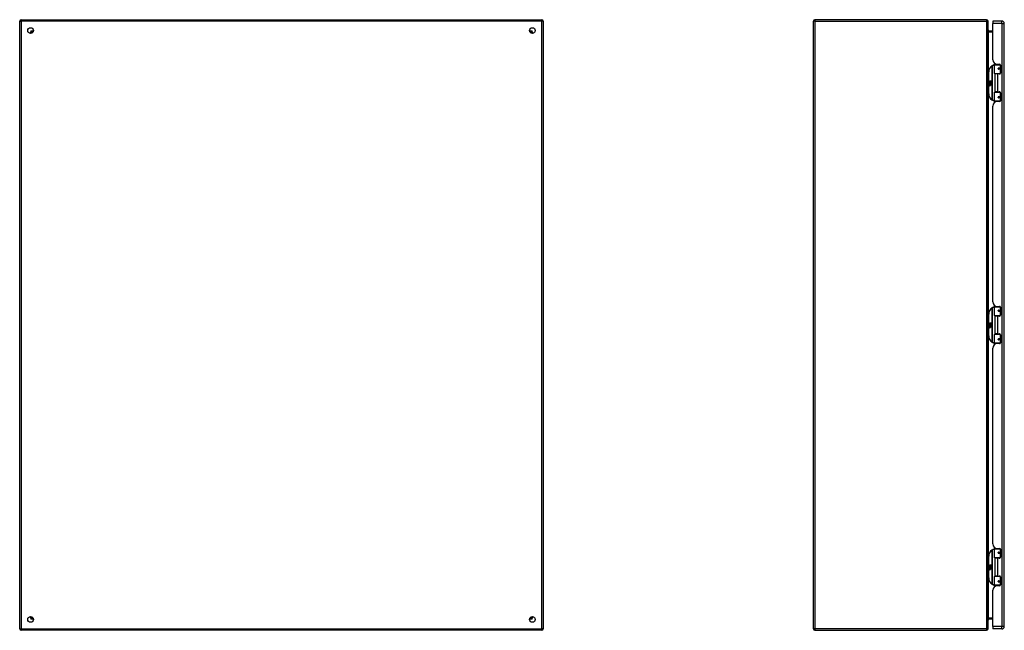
# Model space of a CAD drawing. Header units: inches. Extents: x 17 to 238, y 16 to 150.
# Tile 4 of 13: x 17 to 85, y 63 to 105. Entities that reach past the tile are written whole.
import ezdxf

# ---------------------------------------------------------------- set-up
doc = ezdxf.new("R2010")
doc.units = ezdxf.units.IN
doc.header["$MEASUREMENT"] = 0
doc.layers.add('Visible Edges(ANSI)', color=7, linetype='Continuous', lineweight=25)
doc.layers.add('Visible Tangent Edges(ANSI)', color=7, linetype='Continuous', lineweight=25)

msp = doc.modelspace()

# ---------------------------------------------------------------- linework, layer by layer
at = {"layer": 'Visible Edges(ANSI)'}
for p, q in [((16.961, 63.265), (16.961, 105.067)), ((17.06, 105.166), (52.862, 105.166)), ((52.961, 105.067), (52.961, 63.265)), ((71.542, 63.265), (71.542, 105.067)), ((83.443, 105.166), (71.641, 105.166)), ((83.542, 63.265), (83.542, 105.067)), ((83.862, 105.068), (83.862, 104.907)), ((84.501, 105.068), (83.862, 105.068)), ((17.827, 104.269), (17.827, 104.26)), ((17.867, 104.3), (17.858, 104.3)), ((52.064, 104.3), (52.054, 104.3)), ((52.095, 104.269), (52.095, 104.26)), ((83.862, 104.368), (83.573, 104.368)), ((83.587, 104.368), (83.587, 104.373)), ((83.862, 102.411), (83.862, 104.907)), ((84.662, 63.426), (84.662, 104.907)), ((52.979, 101.463), (52.979, 102.048)), ((83.572, 101.568), (83.572, 100.068)), ((83.997, 101.463), (83.997, 102.048)), ((84.017, 102.068), (84.347, 102.068)), ((84.122, 102.103), (84.122, 102.068)), ((84.174, 102.099), (84.34, 102.099)), ((84.248, 102.099), (84.248, 102.068)), ((84.264, 101.823), (84.265, 101.821)), ((84.269, 101.822), (84.264, 101.822)), ((84.356, 101.824), (84.269, 101.824)), ((84.269, 101.78), (84.356, 101.78)), ((84.272, 101.822), (84.272, 101.823)), ((84.272, 101.783), (84.273, 101.78)), ((84.392, 102.068), (84.347, 102.068)), ((84.356, 101.824), (84.399, 101.824)), ((84.399, 101.78), (84.356, 101.78)), ((84.391, 102.07), (84.391, 102.068)), ((84.399, 102.04), (84.399, 101.492)), ((52.963, 101.448), (52.961, 101.448)), ((83.612, 100.896), (83.66, 100.871)), ((83.659, 100.852), (83.612, 100.896)), ((83.66, 100.968), (83.692, 100.968)), ((83.66, 100.871), (83.66, 100.968)), ((83.692, 100.968), (83.692, 100.869)), ((83.697, 100.968), (83.729, 100.968)), ((83.697, 100.869), (83.697, 100.968)), ((83.729, 100.968), (83.729, 100.869)), ((83.733, 100.869), (83.733, 100.968)), ((83.733, 100.968), (83.765, 100.968)), ((83.765, 100.968), (83.765, 100.834)), ((84.351, 101.448), (84.013, 101.448)), ((84.185, 101.433), (84.017, 101.433)), ((84.017, 101.433), (84.017, 100.202)), ((84.089, 101.448), (84.089, 101.433)), ((84.34, 101.433), (84.185, 101.433)), ((84.28, 101.448), (84.28, 101.433)), ((84.351, 101.448), (84.378, 101.448)), ((83.627, 100.772), (83.655, 100.748)), ((83.627, 100.756), (83.627, 100.772)), ((83.646, 100.743), (83.627, 100.756)), ((83.627, 100.733), (83.646, 100.74)), ((83.627, 100.717), (83.627, 100.733)), ((83.655, 100.73), (83.627, 100.717)), ((83.627, 100.71), (83.681, 100.7)), ((83.627, 100.697), (83.627, 100.71)), ((83.649, 100.693), (83.627, 100.697)), ((83.627, 100.676), (83.661, 100.67)), ((83.627, 100.663), (83.627, 100.676)), ((83.649, 100.659), (83.627, 100.663)), ((83.627, 100.642), (83.661, 100.636)), ((83.627, 100.629), (83.627, 100.642)), ((83.661, 100.622), (83.627, 100.629)), ((83.639, 100.778), (83.63, 100.778)), ((83.644, 100.85), (83.659, 100.852)), ((83.689, 100.818), (83.644, 100.85)), ((83.646, 100.74), (83.646, 100.743)), ((83.651, 100.771), (83.651, 100.808)), ((83.655, 100.748), (83.681, 100.762)), ((83.681, 100.706), (83.655, 100.73)), ((83.66, 100.806), (83.66, 100.782)), ((83.663, 100.869), (83.693, 100.854)), ((83.692, 100.869), (83.663, 100.869)), ((83.681, 100.745), (83.663, 100.738)), ((83.663, 100.738), (83.663, 100.736)), ((83.663, 100.736), (83.681, 100.722)), ((83.667, 100.736), (83.684, 100.743)), ((83.765, 100.736), (83.667, 100.736)), ((83.672, 100.69), (83.672, 100.687)), ((83.681, 100.689), (83.672, 100.69)), ((83.674, 100.731), (83.765, 100.731)), ((83.684, 100.724), (83.674, 100.731)), ((83.677, 100.811), (83.689, 100.818)), ((83.678, 100.686), (83.684, 100.685)), ((83.681, 100.762), (83.681, 100.745)), ((83.681, 100.722), (83.681, 100.706)), ((83.681, 100.7), (83.681, 100.689)), ((83.693, 100.854), (83.683, 100.852)), ((83.683, 100.852), (83.711, 100.832)), ((83.684, 100.766), (83.764, 100.766)), ((83.684, 100.743), (83.684, 100.766)), ((83.684, 100.702), (83.684, 100.724)), ((83.765, 100.702), (83.684, 100.702)), ((83.684, 100.697), (83.765, 100.697)), ((83.684, 100.685), (83.684, 100.697)), ((83.715, 100.802), (83.685, 100.781)), ((83.765, 100.668), (83.686, 100.668)), ((83.729, 100.869), (83.697, 100.869)), ((83.711, 100.832), (83.765, 100.869)), ((83.764, 100.766), (83.715, 100.802)), ((83.765, 100.869), (83.733, 100.869)), ((83.765, 100.834), (83.739, 100.816)), ((83.739, 100.816), (83.765, 100.802)), ((83.765, 100.802), (83.765, 100.736)), ((83.765, 100.731), (83.765, 100.702)), ((83.765, 100.697), (83.765, 100.668)), ((84.185, 100.202), (84.017, 100.202)), ((84.089, 100.188), (84.089, 100.202)), ((84.185, 100.202), (84.34, 100.202)), ((84.28, 100.188), (84.28, 100.202)), ((52.961, 100.188), (52.963, 100.188)), ((52.979, 99.587), (52.979, 100.172)), ((83.997, 99.587), (83.997, 100.172)), ((84.013, 100.188), (84.351, 100.188)), ((84.347, 99.568), (84.017, 99.568)), ((84.122, 99.532), (84.122, 99.568)), ((84.34, 99.537), (84.174, 99.537)), ((84.248, 99.537), (84.248, 99.568)), ((84.264, 99.812), (84.265, 99.814)), ((84.264, 99.814), (84.269, 99.814)), ((84.356, 99.855), (84.269, 99.855)), ((84.269, 99.812), (84.356, 99.812)), ((84.272, 99.853), (84.273, 99.855)), ((84.272, 99.814), (84.272, 99.812)), ((84.347, 99.568), (84.392, 99.568)), ((84.378, 100.188), (84.351, 100.188)), ((84.356, 99.855), (84.399, 99.855)), ((84.399, 99.812), (84.356, 99.812)), ((84.391, 99.568), (84.391, 99.566)), ((84.399, 100.143), (84.399, 99.596)), ((83.862, 85.759), (83.862, 99.225)), ((52.979, 84.812), (52.979, 85.397)), ((83.997, 84.812), (83.997, 85.397)), ((84.017, 85.416), (84.347, 85.416)), ((84.122, 85.452), (84.122, 85.416)), ((84.174, 85.447), (84.34, 85.447)), ((84.248, 85.447), (84.248, 85.416)), ((84.392, 85.416), (84.347, 85.416)), ((84.391, 85.418), (84.391, 85.416)), ((84.399, 85.388), (84.399, 84.841)), ((52.963, 84.796), (52.961, 84.796)), ((83.572, 84.916), (83.572, 83.416)), ((84.351, 84.796), (84.013, 84.796)), ((84.185, 84.782), (84.017, 84.782)), ((84.017, 84.782), (84.017, 83.551)), ((84.089, 84.796), (84.089, 84.782)), ((84.34, 84.782), (84.185, 84.782)), ((84.264, 85.171), (84.265, 85.17)), ((84.269, 85.17), (84.264, 85.17)), ((84.356, 85.172), (84.269, 85.172)), ((84.269, 85.129), (84.356, 85.129)), ((84.272, 85.17), (84.272, 85.172)), ((84.272, 85.131), (84.273, 85.129)), ((84.28, 84.796), (84.28, 84.782)), ((84.351, 84.796), (84.378, 84.796)), ((84.356, 85.172), (84.399, 85.172)), ((84.399, 85.129), (84.356, 85.129)), ((83.612, 84.244), (83.66, 84.219)), ((83.659, 84.2), (83.612, 84.244)), ((83.627, 84.121), (83.655, 84.096)), ((83.627, 84.105), (83.627, 84.121)), ((83.646, 84.091), (83.627, 84.105)), ((83.627, 84.081), (83.646, 84.089)), ((83.627, 84.065), (83.627, 84.081)), ((83.655, 84.079), (83.627, 84.065)), ((83.627, 84.058), (83.681, 84.049)), ((83.627, 84.045), (83.627, 84.058)), ((83.649, 84.041), (83.627, 84.045)), ((83.627, 84.024), (83.661, 84.018)), ((83.627, 84.011), (83.627, 84.024)), ((83.649, 84.007), (83.627, 84.011)), ((83.627, 83.991), (83.661, 83.985)), ((83.627, 83.978), (83.627, 83.991)), ((83.661, 83.971), (83.627, 83.978)), ((83.639, 84.126), (83.63, 84.126)), ((83.644, 84.198), (83.659, 84.2)), ((83.689, 84.167), (83.644, 84.198)), ((83.646, 84.089), (83.646, 84.091)), ((83.651, 84.12), (83.651, 84.156)), ((83.655, 84.096), (83.681, 84.11)), ((83.681, 84.054), (83.655, 84.079)), ((83.66, 84.316), (83.692, 84.316)), ((83.66, 84.219), (83.66, 84.316)), ((83.66, 84.155), (83.66, 84.131)), ((83.663, 84.218), (83.693, 84.202)), ((83.692, 84.218), (83.663, 84.218)), ((83.681, 84.094), (83.663, 84.086)), ((83.663, 84.086), (83.663, 84.084)), ((83.663, 84.084), (83.681, 84.071)), ((83.667, 84.084), (83.684, 84.092)), ((83.765, 84.084), (83.667, 84.084)), ((83.672, 84.038), (83.672, 84.035)), ((83.681, 84.037), (83.672, 84.038)), ((83.674, 84.08), (83.765, 84.08)), ((83.684, 84.072), (83.674, 84.08)), ((83.677, 84.16), (83.689, 84.167)), ((83.678, 84.034), (83.684, 84.034)), ((83.681, 84.11), (83.681, 84.094)), ((83.681, 84.071), (83.681, 84.054)), ((83.681, 84.049), (83.681, 84.037)), ((83.693, 84.202), (83.683, 84.2)), ((83.683, 84.2), (83.711, 84.181)), ((83.684, 84.114), (83.764, 84.114)), ((83.684, 84.092), (83.684, 84.114)), ((83.684, 84.05), (83.684, 84.072)), ((83.765, 84.05), (83.684, 84.05)), ((83.684, 84.046), (83.765, 84.046)), ((83.684, 84.034), (83.684, 84.046)), ((83.715, 84.151), (83.685, 84.13)), ((83.765, 84.016), (83.686, 84.016)), ((83.692, 84.316), (83.692, 84.218)), ((83.697, 84.316), (83.729, 84.316)), ((83.697, 84.218), (83.697, 84.316)), ((83.729, 84.218), (83.697, 84.218)), ((83.711, 84.181), (83.765, 84.218)), ((83.764, 84.114), (83.715, 84.151)), ((83.729, 84.316), (83.729, 84.218)), ((83.733, 84.218), (83.733, 84.316)), ((83.733, 84.316), (83.765, 84.316)), ((83.765, 84.218), (83.733, 84.218)), ((83.765, 84.182), (83.739, 84.165)), ((83.739, 84.165), (83.765, 84.151)), ((83.765, 84.316), (83.765, 84.182)), ((83.765, 84.151), (83.765, 84.084)), ((83.765, 84.08), (83.765, 84.05)), ((83.765, 84.046), (83.765, 84.016)), ((52.961, 83.536), (52.963, 83.536)), ((52.979, 82.936), (52.979, 83.521)), ((83.997, 82.936), (83.997, 83.521)), ((84.013, 83.536), (84.351, 83.536)), ((84.185, 83.551), (84.017, 83.551)), ((84.089, 83.536), (84.089, 83.551)), ((84.185, 83.551), (84.34, 83.551)), ((84.28, 83.536), (84.28, 83.551)), ((84.378, 83.536), (84.351, 83.536)), ((84.399, 83.492), (84.399, 82.944)), ((84.347, 82.916), (84.017, 82.916)), ((84.122, 82.881), (84.122, 82.916)), ((84.34, 82.885), (84.174, 82.885)), ((84.248, 82.885), (84.248, 82.916)), ((84.264, 83.161), (84.265, 83.163)), ((84.264, 83.162), (84.269, 83.162)), ((84.356, 83.204), (84.269, 83.204)), ((84.269, 83.16), (84.356, 83.16)), ((84.272, 83.201), (84.273, 83.204)), ((84.272, 83.162), (84.272, 83.16)), ((84.347, 82.916), (84.392, 82.916)), ((84.356, 83.204), (84.399, 83.204)), ((84.399, 83.16), (84.356, 83.16)), ((84.391, 82.916), (84.391, 82.914)), ((83.862, 69.108), (83.862, 82.573)), ((52.979, 68.16), (52.979, 68.745)), ((83.997, 68.16), (83.997, 68.745)), ((84.017, 68.765), (84.347, 68.765)), ((84.122, 68.8), (84.122, 68.765)), ((84.174, 68.796), (84.34, 68.796)), ((84.248, 68.796), (84.248, 68.765)), ((84.264, 68.52), (84.265, 68.518)), ((84.269, 68.519), (84.264, 68.519)), ((84.356, 68.521), (84.269, 68.521)), ((84.269, 68.477), (84.356, 68.477)), ((84.272, 68.519), (84.272, 68.52)), ((84.272, 68.48), (84.273, 68.477)), ((84.392, 68.765), (84.347, 68.765)), ((84.356, 68.521), (84.399, 68.521)), ((84.399, 68.477), (84.356, 68.477)), ((84.391, 68.767), (84.391, 68.765)), ((84.399, 68.737), (84.399, 68.189)), ((52.963, 68.145), (52.961, 68.145)), ((83.572, 68.265), (83.572, 66.765)), ((84.351, 68.145), (84.013, 68.145)), ((84.185, 68.13), (84.017, 68.13)), ((84.017, 68.13), (84.017, 66.899)), ((84.089, 68.145), (84.089, 68.13)), ((84.34, 68.13), (84.185, 68.13)), ((84.28, 68.145), (84.28, 68.13)), ((84.351, 68.145), (84.378, 68.145)), ((83.612, 67.593), (83.66, 67.568)), ((83.659, 67.549), (83.612, 67.593)), ((83.627, 67.469), (83.655, 67.445)), ((83.627, 67.453), (83.627, 67.469)), ((83.646, 67.44), (83.627, 67.453)), ((83.627, 67.43), (83.646, 67.437)), ((83.627, 67.414), (83.627, 67.43)), ((83.655, 67.427), (83.627, 67.414)), ((83.627, 67.407), (83.681, 67.397)), ((83.627, 67.394), (83.627, 67.407)), ((83.649, 67.39), (83.627, 67.394)), ((83.627, 67.373), (83.661, 67.367)), ((83.627, 67.36), (83.627, 67.373)), ((83.649, 67.356), (83.627, 67.36)), ((83.627, 67.339), (83.661, 67.333)), ((83.627, 67.326), (83.627, 67.339)), ((83.661, 67.319), (83.627, 67.326)), ((83.639, 67.475), (83.63, 67.475)), ((83.644, 67.547), (83.659, 67.549)), ((83.689, 67.515), (83.644, 67.547)), ((83.646, 67.437), (83.646, 67.44)), ((83.651, 67.468), (83.651, 67.505)), ((83.655, 67.445), (83.681, 67.459)), ((83.681, 67.403), (83.655, 67.427)), ((83.66, 67.665), (83.692, 67.665)), ((83.66, 67.568), (83.66, 67.665)), ((83.66, 67.503), (83.66, 67.479)), ((83.663, 67.566), (83.693, 67.551)), ((83.692, 67.566), (83.663, 67.566)), ((83.681, 67.442), (83.663, 67.435)), ((83.663, 67.435), (83.663, 67.433)), ((83.663, 67.433), (83.681, 67.419)), ((83.667, 67.433), (83.684, 67.44)), ((83.765, 67.433), (83.667, 67.433)), ((83.672, 67.387), (83.672, 67.384)), ((83.681, 67.386), (83.672, 67.387)), ((83.674, 67.428), (83.765, 67.428)), ((83.684, 67.421), (83.674, 67.428)), ((83.677, 67.508), (83.689, 67.515)), ((83.678, 67.383), (83.684, 67.382)), ((83.681, 67.459), (83.681, 67.442)), ((83.681, 67.419), (83.681, 67.403)), ((83.681, 67.397), (83.681, 67.386)), ((83.693, 67.551), (83.683, 67.549)), ((83.683, 67.549), (83.711, 67.529)), ((83.684, 67.463), (83.764, 67.463)), ((83.684, 67.44), (83.684, 67.463)), ((83.684, 67.399), (83.684, 67.421)), ((83.765, 67.399), (83.684, 67.399)), ((83.684, 67.394), (83.765, 67.394)), ((83.684, 67.382), (83.684, 67.394)), ((83.715, 67.499), (83.685, 67.478)), ((83.765, 67.365), (83.686, 67.365)), ((83.692, 67.665), (83.692, 67.566)), ((83.697, 67.665), (83.729, 67.665)), ((83.697, 67.566), (83.697, 67.665)), ((83.729, 67.566), (83.697, 67.566)), ((83.711, 67.529), (83.765, 67.566)), ((83.764, 67.463), (83.715, 67.499)), ((83.729, 67.665), (83.729, 67.566)), ((83.733, 67.566), (83.733, 67.665)), ((83.733, 67.665), (83.765, 67.665)), ((83.765, 67.566), (83.733, 67.566)), ((83.765, 67.531), (83.739, 67.513)), ((83.739, 67.513), (83.765, 67.499)), ((83.765, 67.665), (83.765, 67.531)), ((83.765, 67.499), (83.765, 67.433)), ((83.765, 67.428), (83.765, 67.399)), ((83.765, 67.394), (83.765, 67.365)), ((52.961, 66.885), (52.963, 66.885)), ((52.979, 66.284), (52.979, 66.869)), ((83.997, 66.284), (83.997, 66.869)), ((84.013, 66.885), (84.351, 66.885)), ((84.185, 66.899), (84.017, 66.899)), ((84.089, 66.885), (84.089, 66.899)), ((84.185, 66.899), (84.34, 66.899)), ((84.264, 66.509), (84.265, 66.511)), ((84.264, 66.511), (84.269, 66.511)), ((84.356, 66.552), (84.269, 66.552)), ((84.269, 66.509), (84.356, 66.509)), ((84.272, 66.55), (84.273, 66.552)), ((84.272, 66.511), (84.272, 66.509)), ((84.28, 66.885), (84.28, 66.899)), ((84.378, 66.885), (84.351, 66.885)), ((84.356, 66.552), (84.399, 66.552)), ((84.399, 66.509), (84.356, 66.509)), ((84.399, 66.84), (84.399, 66.293)), ((83.862, 63.426), (83.862, 65.922)), ((84.347, 66.265), (84.017, 66.265)), ((84.122, 66.229), (84.122, 66.265)), ((84.34, 66.234), (84.174, 66.234)), ((84.248, 66.234), (84.248, 66.265)), ((84.347, 66.265), (84.392, 66.265)), ((84.391, 66.265), (84.391, 66.263)), ((17.827, 64.073), (17.827, 64.063)), ((17.858, 64.032), (17.867, 64.032)), ((52.054, 64.032), (52.064, 64.032)), ((52.095, 64.073), (52.095, 64.063)), ((83.573, 63.964), (83.862, 63.964)), ((83.587, 63.961), (83.587, 63.964)), ((52.862, 63.166), (17.06, 63.166)), ((71.641, 63.166), (83.443, 63.166)), ((83.862, 63.426), (83.862, 63.265)), ((84.501, 63.265), (83.862, 63.265))]:
    msp.add_line(p, q, dxfattribs=at)
at = {"layer": 'Visible Edges(ANSI)', "flags": 128}
for points in [[(83.573, 104.368), (83.571, 104.368), (83.568, 104.368), (83.566, 104.369), (83.564, 104.37), (83.561, 104.37), (83.559, 104.371), (83.557, 104.372), (83.556, 104.374), (83.554, 104.375), (83.552, 104.376), (83.551, 104.378), (83.55, 104.379), (83.548, 104.381), (83.547, 104.382), (83.546, 104.384), (83.545, 104.385), (83.545, 104.387), (83.544, 104.389), (83.543, 104.39), (83.543, 104.392), (83.543, 104.394), (83.542, 104.396), (83.542, 104.397), (83.542, 104.399)], [(84.004, 102.063), (84.004, 102.063), (84.004, 102.063), (84.003, 102.063), (84.003, 102.063), (84.003, 102.063), (84.003, 102.063), (84.002, 102.063), (84.002, 102.063), (84.002, 102.063), (84.002, 102.063), (84.002, 102.063), (84.001, 102.063), (84.001, 102.063), (84.001, 102.063), (84.001, 102.063), (84, 102.062), (84, 102.062), (84, 102.062), (84, 102.062), (83.999, 102.062), (83.999, 102.062), (83.999, 102.062), (83.999, 102.062), (83.998, 102.062)], [(84.269, 101.78), (84.267, 101.78), (84.264, 101.781), (84.262, 101.782), (84.259, 101.783), (84.257, 101.784), (84.255, 101.786), (84.253, 101.788), (84.251, 101.791), (84.25, 101.793), (84.249, 101.796), (84.248, 101.799), (84.248, 101.802), (84.248, 101.805), (84.249, 101.808), (84.25, 101.811), (84.251, 101.813), (84.253, 101.816), (84.255, 101.818), (84.257, 101.819), (84.259, 101.821), (84.262, 101.822), (84.264, 101.823), (84.267, 101.823), (84.269, 101.824)], [(84.316, 101.433), (84.319, 101.434), (84.321, 101.435), (84.324, 101.436), (84.327, 101.437), (84.329, 101.438), (84.332, 101.439), (84.334, 101.439), (84.337, 101.44), (84.339, 101.441), (84.342, 101.442), (84.344, 101.442), (84.347, 101.443), (84.349, 101.443), (84.352, 101.444), (84.355, 101.444), (84.357, 101.445), (84.36, 101.445), (84.362, 101.446), (84.365, 101.446), (84.368, 101.446), (84.37, 101.447), (84.373, 101.447), (84.375, 101.447), (84.378, 101.447)], [(84.378, 100.188), (84.375, 100.188), (84.373, 100.189), (84.37, 100.189), (84.368, 100.189), (84.365, 100.189), (84.362, 100.19), (84.36, 100.19), (84.357, 100.191), (84.355, 100.191), (84.352, 100.192), (84.349, 100.192), (84.347, 100.193), (84.344, 100.193), (84.342, 100.194), (84.339, 100.195), (84.337, 100.195), (84.334, 100.196), (84.332, 100.197), (84.329, 100.198), (84.327, 100.198), (84.324, 100.199), (84.321, 100.2), (84.319, 100.201), (84.316, 100.202)], [(83.998, 99.573), (83.999, 99.573), (83.999, 99.573), (83.999, 99.573), (83.999, 99.573), (84, 99.573), (84, 99.573), (84, 99.573), (84, 99.573), (84.001, 99.573), (84.001, 99.573), (84.001, 99.573), (84.001, 99.573), (84.002, 99.573), (84.002, 99.573), (84.002, 99.573), (84.002, 99.573), (84.002, 99.573), (84.003, 99.573), (84.003, 99.573), (84.003, 99.572), (84.003, 99.572), (84.004, 99.572), (84.004, 99.572), (84.004, 99.572)], [(84.269, 99.812), (84.267, 99.812), (84.264, 99.812), (84.262, 99.813), (84.259, 99.814), (84.257, 99.816), (84.255, 99.818), (84.253, 99.82), (84.251, 99.822), (84.25, 99.825), (84.249, 99.828), (84.248, 99.831), (84.248, 99.833), (84.248, 99.836), (84.249, 99.839), (84.25, 99.842), (84.251, 99.845), (84.253, 99.847), (84.255, 99.849), (84.257, 99.851), (84.259, 99.852), (84.262, 99.854), (84.264, 99.854), (84.267, 99.855), (84.269, 99.855)], [(84.004, 85.412), (84.004, 85.412), (84.004, 85.411), (84.003, 85.411), (84.003, 85.411), (84.003, 85.411), (84.003, 85.411), (84.002, 85.411), (84.002, 85.411), (84.002, 85.411), (84.002, 85.411), (84.002, 85.411), (84.001, 85.411), (84.001, 85.411), (84.001, 85.411), (84.001, 85.411), (84, 85.411), (84, 85.411), (84, 85.411), (84, 85.411), (83.999, 85.411), (83.999, 85.411), (83.999, 85.411), (83.999, 85.411), (83.998, 85.411)], [(84.269, 85.129), (84.267, 85.129), (84.264, 85.129), (84.262, 85.13), (84.259, 85.131), (84.257, 85.133), (84.255, 85.135), (84.253, 85.137), (84.251, 85.139), (84.25, 85.142), (84.249, 85.145), (84.248, 85.147), (84.248, 85.15), (84.248, 85.153), (84.249, 85.156), (84.25, 85.159), (84.251, 85.162), (84.253, 85.164), (84.255, 85.166), (84.257, 85.168), (84.259, 85.169), (84.262, 85.171), (84.264, 85.171), (84.267, 85.172), (84.269, 85.172)], [(84.316, 84.782), (84.319, 84.783), (84.321, 84.784), (84.324, 84.785), (84.327, 84.785), (84.329, 84.786), (84.332, 84.787), (84.334, 84.788), (84.337, 84.789), (84.339, 84.789), (84.342, 84.79), (84.344, 84.791), (84.347, 84.791), (84.349, 84.792), (84.352, 84.792), (84.355, 84.793), (84.357, 84.793), (84.36, 84.794), (84.362, 84.794), (84.365, 84.794), (84.368, 84.795), (84.37, 84.795), (84.373, 84.795), (84.375, 84.796), (84.378, 84.796)], [(84.378, 83.537), (84.375, 83.537), (84.373, 83.537), (84.37, 83.537), (84.368, 83.538), (84.365, 83.538), (84.362, 83.538), (84.36, 83.539), (84.357, 83.539), (84.355, 83.54), (84.352, 83.54), (84.349, 83.541), (84.347, 83.541), (84.344, 83.542), (84.342, 83.542), (84.339, 83.543), (84.337, 83.544), (84.334, 83.545), (84.332, 83.545), (84.329, 83.546), (84.327, 83.547), (84.324, 83.548), (84.321, 83.549), (84.319, 83.55), (84.316, 83.551)], [(83.998, 82.922), (83.999, 82.922), (83.999, 82.922), (83.999, 82.922), (83.999, 82.922), (84, 82.922), (84, 82.921), (84, 82.921), (84, 82.921), (84.001, 82.921), (84.001, 82.921), (84.001, 82.921), (84.001, 82.921), (84.002, 82.921), (84.002, 82.921), (84.002, 82.921), (84.002, 82.921), (84.002, 82.921), (84.003, 82.921), (84.003, 82.921), (84.003, 82.921), (84.003, 82.921), (84.004, 82.921), (84.004, 82.921), (84.004, 82.921)], [(84.269, 83.16), (84.267, 83.16), (84.264, 83.161), (84.262, 83.162), (84.259, 83.163), (84.257, 83.164), (84.255, 83.166), (84.253, 83.168), (84.251, 83.171), (84.25, 83.173), (84.249, 83.176), (84.248, 83.179), (84.248, 83.182), (84.248, 83.185), (84.249, 83.188), (84.25, 83.191), (84.251, 83.193), (84.253, 83.196), (84.255, 83.198), (84.257, 83.199), (84.259, 83.201), (84.262, 83.202), (84.264, 83.203), (84.267, 83.203), (84.269, 83.204)], [(84.004, 68.76), (84.004, 68.76), (84.004, 68.76), (84.003, 68.76), (84.003, 68.76), (84.003, 68.76), (84.003, 68.76), (84.002, 68.76), (84.002, 68.76), (84.002, 68.76), (84.002, 68.76), (84.002, 68.76), (84.001, 68.76), (84.001, 68.76), (84.001, 68.76), (84.001, 68.76), (84, 68.759), (84, 68.759), (84, 68.759), (84, 68.759), (83.999, 68.759), (83.999, 68.759), (83.999, 68.759), (83.999, 68.759), (83.998, 68.759)], [(84.269, 68.477), (84.267, 68.477), (84.264, 68.478), (84.262, 68.479), (84.259, 68.48), (84.257, 68.481), (84.255, 68.483), (84.253, 68.485), (84.251, 68.488), (84.25, 68.49), (84.249, 68.493), (84.248, 68.496), (84.248, 68.499), (84.248, 68.502), (84.249, 68.505), (84.25, 68.508), (84.251, 68.51), (84.253, 68.513), (84.255, 68.515), (84.257, 68.516), (84.259, 68.518), (84.262, 68.519), (84.264, 68.52), (84.267, 68.52), (84.269, 68.521)], [(84.316, 68.13), (84.319, 68.131), (84.321, 68.132), (84.324, 68.133), (84.327, 68.134), (84.329, 68.135), (84.332, 68.136), (84.334, 68.136), (84.337, 68.137), (84.339, 68.138), (84.342, 68.139), (84.344, 68.139), (84.347, 68.14), (84.349, 68.14), (84.352, 68.141), (84.355, 68.141), (84.357, 68.142), (84.36, 68.142), (84.362, 68.143), (84.365, 68.143), (84.368, 68.143), (84.37, 68.144), (84.373, 68.144), (84.375, 68.144), (84.378, 68.144)], [(84.269, 66.509), (84.267, 66.509), (84.264, 66.509), (84.262, 66.51), (84.259, 66.511), (84.257, 66.513), (84.255, 66.515), (84.253, 66.517), (84.251, 66.519), (84.25, 66.522), (84.249, 66.525), (84.248, 66.528), (84.248, 66.53), (84.248, 66.533), (84.249, 66.536), (84.25, 66.539), (84.251, 66.542), (84.253, 66.544), (84.255, 66.546), (84.257, 66.548), (84.259, 66.549), (84.262, 66.551), (84.264, 66.551), (84.267, 66.552), (84.269, 66.552)], [(84.378, 66.885), (84.375, 66.885), (84.373, 66.886), (84.37, 66.886), (84.368, 66.886), (84.365, 66.886), (84.362, 66.887), (84.36, 66.887), (84.357, 66.888), (84.355, 66.888), (84.352, 66.889), (84.349, 66.889), (84.347, 66.89), (84.344, 66.89), (84.342, 66.891), (84.339, 66.892), (84.337, 66.892), (84.334, 66.893), (84.332, 66.894), (84.329, 66.895), (84.327, 66.895), (84.324, 66.896), (84.321, 66.897), (84.319, 66.898), (84.316, 66.899)], [(83.998, 66.27), (83.999, 66.27), (83.999, 66.27), (83.999, 66.27), (83.999, 66.27), (84, 66.27), (84, 66.27), (84, 66.27), (84, 66.27), (84.001, 66.27), (84.001, 66.27), (84.001, 66.27), (84.001, 66.27), (84.002, 66.27), (84.002, 66.27), (84.002, 66.27), (84.002, 66.27), (84.002, 66.27), (84.003, 66.27), (84.003, 66.27), (84.003, 66.269), (84.003, 66.269), (84.004, 66.269), (84.004, 66.269), (84.004, 66.269)]]:
    msp.add_lwpolyline(points, dxfattribs=at)
at = {"layer": 'Visible Edges(ANSI)'}
for centre, radius in [((17.711, 104.416), 0.195), ((52.211, 104.416), 0.195), ((84.269, 101.802), 0.0197), ((84.269, 99.833), 0.0197), ((84.269, 85.15), 0.0197), ((84.269, 83.182), 0.0197), ((84.269, 68.499), 0.0197), ((84.269, 66.53), 0.0197), ((17.711, 63.916), 0.195), ((52.211, 63.916), 0.195)]:
    msp.add_circle(centre, radius, dxfattribs=at)
for centre, radius, start, end in [((17.06, 105.067), 0.099, 90, 180), ((52.862, 105.067), 0.099, 0, 90), ((71.641, 105.067), 0.099, 90, 180), ((83.443, 105.067), 0.099, 0, 90), ((84.501, 104.907), 0.161, 0, 90), ((17.858, 104.269), 0.031, 90, 180), ((52.064, 104.269), 0.031, 0, 90), ((83.43, 104.373), 0.157, 0, 44.50617), ((84.174, 102.411), 0.312, 180, 270), ((52.959, 102.048), 0.0197, 0, 84.67529), ((84.072, 101.568), 0.5, 122.23771, 180), ((84.072, 101.568), 0.5, 98.5081, 122.23771), ((84.017, 102.048), 0.0197, 90, 180), ((84.269, 101.802), 0.0217, 279.14701, 90), ((84.34, 102.04), 0.0591, 0, 90), ((52.963, 101.463), 0.0157, 270, 0), ((84.013, 101.463), 0.0157, 180, 270), ((84.34, 101.492), 0.0591, 270, 0), ((83.647, 100.802), 0.0197, 86.56465, 171.56052), ((83.688, 100.796), 0.0607, 171.56052, 197.33425), ((83.667, 100.79), 0.0307, 154.67838, 202.56091), ((83.648, 100.799), 0.0096, 73.52609, 154.67838), ((83.646, 100.782), 0.0398, 44.16843, 86.56465), ((83.641, 100.647), 0.0465, 57.59924, 80), ((83.642, 100.613), 0.0465, 58.55841, 80.82565), ((83.662, 100.797), 0.0282, 246.15553, 293.84447), ((83.658, 100.79), 0.0168, 19.37968, 82.99755), ((83.664, 100.791), 0.00955, 241.45471, 321.16516), ((83.664, 100.682), 0.0123, 260, 293.55712), ((83.664, 100.648), 0.0123, 259.9922, 293.54875), ((83.667, 100.651), 0.0288, 259, 288.47479), ((83.659, 100.675), 0.0126, 6.03001, 57.59924), ((83.659, 100.642), 0.0126, 6.10268, 57.60833), ((83.666, 100.676), 0.006, 293.55712, 6.03001), ((83.666, 100.642), 0.006, 293.54875, 6.10268), ((83.667, 100.684), 0.0288, 273.6169, 286.9928), ((83.658, 100.633), 0.0246, 359.6788, 63.95078), ((83.663, 100.792), 0.0109, 321.16516, 19.37968), ((83.659, 100.666), 0.024, 359.47765, 57.41137), ((83.667, 100.785), 0.0152, 293.84447, 355.08017), ((83.653, 100.789), 0.0299, 350.40854, 44.16843), ((83.673, 100.666), 0.0101, 286.9928, 359.47765), ((83.672, 100.633), 0.0105, 288.47479, 359.6788), ((83.653, 100.789), 0.033, 347.07905, 43.17854), ((83.662, 100.668), 0.024, 358.79525, 46.5849), ((84.34, 100.143), 0.0591, 0, 90), ((52.959, 99.587), 0.0197, 275.32471, 0), ((52.963, 100.172), 0.0157, 0, 90), ((84.072, 100.068), 0.5, 180, 237.76229), ((84.072, 100.068), 0.5, 237.76229, 261.4919), ((84.174, 99.225), 0.312, 90, 180), ((84.013, 100.172), 0.0157, 90, 180), ((84.017, 99.587), 0.0197, 180, 270), ((84.269, 99.833), 0.0217, 270, 80.85299), ((84.34, 99.596), 0.0591, 270, 0), ((52.959, 85.397), 0.0197, 0, 84.67529), ((84.072, 84.916), 0.5, 122.23771, 180), ((84.072, 84.916), 0.5, 98.5081, 122.23771), ((84.174, 85.759), 0.312, 180, 270), ((84.017, 85.397), 0.0197, 90, 180), ((84.34, 85.388), 0.0591, 0, 90), ((52.963, 84.812), 0.0157, 270, 0), ((84.013, 84.812), 0.0157, 180, 270), ((84.269, 85.15), 0.0217, 279.14701, 90), ((84.34, 84.841), 0.0591, 270, 0), ((83.647, 84.15), 0.0197, 86.56465, 171.56052), ((83.688, 84.144), 0.0607, 171.56052, 197.33425), ((83.667, 84.138), 0.0307, 154.67838, 202.56091), ((83.648, 84.147), 0.0096, 73.52609, 154.67838), ((83.646, 84.13), 0.0398, 44.16843, 86.56465), ((83.641, 83.995), 0.0465, 57.59924, 80), ((83.642, 83.961), 0.0465, 58.55841, 80.82565), ((83.662, 84.145), 0.0282, 246.15553, 293.84447), ((83.658, 84.138), 0.0168, 19.37968, 82.99755), ((83.664, 84.139), 0.00955, 241.45471, 321.16516), ((83.664, 84.03), 0.0123, 260, 293.55712), ((83.664, 83.997), 0.0123, 259.9922, 293.54875), ((83.667, 83.999), 0.0288, 259, 288.47479), ((83.659, 84.024), 0.0126, 6.03001, 57.59924), ((83.659, 83.99), 0.0126, 6.10268, 57.60833), ((83.666, 84.025), 0.006, 293.55712, 6.03001), ((83.666, 83.991), 0.006, 293.54875, 6.10268), ((83.667, 84.033), 0.0288, 273.6169, 286.9928), ((83.658, 83.982), 0.0246, 359.6788, 63.95078), ((83.663, 84.14), 0.0109, 321.16516, 19.37968), ((83.659, 84.015), 0.024, 359.47765, 57.41137), ((83.667, 84.134), 0.0152, 293.84447, 355.08017), ((83.653, 84.137), 0.0299, 350.40854, 44.16843), ((83.673, 84.015), 0.0101, 286.9928, 359.47765), ((83.672, 83.982), 0.0105, 288.47479, 359.6788), ((83.653, 84.137), 0.033, 347.07905, 43.17854), ((83.662, 84.017), 0.024, 358.79525, 46.5849), ((52.963, 83.521), 0.0157, 0, 90), ((84.072, 83.416), 0.5, 180, 237.76229), ((84.013, 83.521), 0.0157, 90, 180), ((84.34, 83.492), 0.0591, 0, 90), ((52.959, 82.936), 0.0197, 275.32471, 0), ((84.072, 83.416), 0.5, 237.76229, 261.4919), ((84.174, 82.573), 0.312, 90, 180), ((84.017, 82.936), 0.0197, 180, 270), ((84.269, 83.182), 0.0217, 270, 80.85299), ((84.34, 82.944), 0.0591, 270, 0), ((84.174, 69.108), 0.312, 180, 270), ((52.959, 68.745), 0.0197, 0, 84.67529), ((84.072, 68.265), 0.5, 122.23771, 180), ((84.072, 68.265), 0.5, 98.5081, 122.23771), ((84.017, 68.745), 0.0197, 90, 180), ((84.269, 68.499), 0.0217, 279.14701, 90), ((84.34, 68.737), 0.0591, 0, 90), ((52.963, 68.16), 0.0157, 270, 0), ((84.013, 68.16), 0.0157, 180, 270), ((84.34, 68.189), 0.0591, 270, 0), ((83.647, 67.499), 0.0197, 86.56465, 171.56052), ((83.688, 67.493), 0.0607, 171.56052, 197.33425), ((83.667, 67.487), 0.0307, 154.67838, 202.56091), ((83.648, 67.496), 0.0096, 73.52609, 154.67838), ((83.646, 67.479), 0.0398, 44.16843, 86.56465), ((83.641, 67.344), 0.0465, 57.59924, 80), ((83.642, 67.31), 0.0465, 58.55841, 80.82565), ((83.662, 67.494), 0.0282, 246.15553, 293.84447), ((83.658, 67.487), 0.0168, 19.37968, 82.99755), ((83.664, 67.488), 0.00955, 241.45471, 321.16516), ((83.664, 67.379), 0.0123, 260, 293.55712), ((83.664, 67.345), 0.0123, 259.9922, 293.54875), ((83.667, 67.348), 0.0288, 259, 288.47479), ((83.659, 67.372), 0.0126, 6.03001, 57.59924), ((83.659, 67.339), 0.0126, 6.10268, 57.60833), ((83.666, 67.373), 0.006, 293.55712, 6.03001), ((83.666, 67.339), 0.006, 293.54875, 6.10268), ((83.667, 67.381), 0.0288, 273.6169, 286.9928), ((83.658, 67.33), 0.0246, 359.6788, 63.95078), ((83.663, 67.489), 0.0109, 321.16516, 19.37968), ((83.659, 67.363), 0.024, 359.47765, 57.41137), ((83.667, 67.482), 0.0152, 293.84447, 355.08017), ((83.653, 67.486), 0.0299, 350.40854, 44.16843), ((83.673, 67.363), 0.0101, 286.9928, 359.47765), ((83.672, 67.33), 0.0105, 288.47479, 359.6788), ((83.653, 67.486), 0.033, 347.07905, 43.17854), ((83.662, 67.365), 0.024, 358.79525, 46.5849), ((52.963, 66.869), 0.0157, 0, 90), ((84.072, 66.765), 0.5, 180, 237.76229), ((84.013, 66.869), 0.0157, 90, 180), ((84.269, 66.53), 0.0217, 270, 80.85299), ((84.34, 66.84), 0.0591, 0, 90), ((52.959, 66.284), 0.0197, 275.32471, 0), ((84.072, 66.765), 0.5, 237.76229, 261.4919), ((84.174, 65.922), 0.312, 90, 180), ((84.017, 66.284), 0.0197, 180, 270), ((84.34, 66.293), 0.0591, 270, 0), ((17.858, 64.063), 0.031, 180, 270), ((52.064, 64.063), 0.031, 270, 0), ((83.573, 63.933), 0.031, 90, 180), ((83.43, 63.961), 0.157, 315.49383, 0), ((17.06, 63.265), 0.099, 180, 270), ((52.862, 63.265), 0.099, 270, 0), ((71.641, 63.265), 0.099, 180, 270), ((83.443, 63.265), 0.099, 270, 0), ((84.501, 63.426), 0.161, 270, 0)]:
    msp.add_arc(centre, radius, start, end, dxfattribs=at)
at = {"layer": 'Visible Tangent Edges(ANSI)'}
for p, q in [((16.961, 105.067), (17.06, 105.067)), ((17.06, 105.166), (17.06, 105.067)), ((17.06, 105.067), (17.06, 63.265)), ((52.862, 105.067), (17.06, 105.067)), ((52.862, 105.166), (52.862, 105.067)), ((52.862, 63.265), (52.862, 105.067)), ((52.961, 105.067), (52.862, 105.067)), ((71.641, 105.067), (71.542, 105.067)), ((71.641, 105.166), (71.641, 105.067)), ((71.641, 105.067), (83.443, 105.067)), ((71.641, 105.067), (71.641, 63.265)), ((83.443, 105.166), (83.443, 105.067)), ((83.443, 105.067), (83.443, 63.265)), ((83.542, 105.067), (83.443, 105.067)), ((84.501, 104.907), (84.501, 105.068)), ((17.827, 104.269), (17.728, 104.399)), ((17.728, 104.399), (17.858, 104.3)), ((17.728, 104.399), (17.728, 104.3)), ((17.728, 104.399), (17.905, 104.399)), ((17.728, 104.222), (17.728, 104.3)), ((52.017, 104.399), (52.194, 104.399)), ((52.064, 104.3), (52.194, 104.399)), ((52.194, 104.399), (52.095, 104.269)), ((52.194, 104.3), (52.194, 104.399)), ((52.194, 104.3), (52.194, 104.222)), ((83.557, 104.373), (83.587, 104.373)), ((83.573, 104.368), (83.573, 104.337)), ((83.573, 104.337), (83.862, 104.337)), ((83.573, 101.599), (83.573, 104.337)), ((84.501, 104.907), (83.862, 104.907)), ((84.501, 104.907), (84.501, 63.426)), ((84.501, 104.907), (84.662, 104.907)), ((52.979, 102.048), (52.961, 102.048)), ((83.572, 101.568), (83.592, 101.568)), ((83.592, 100.068), (83.592, 101.568)), ((83.806, 101.991), (83.816, 101.974)), ((83.816, 101.974), (83.816, 99.661)), ((83.816, 101.974), (83.82, 101.974)), ((83.82, 99.661), (83.82, 101.974)), ((84.366, 102.048), (83.997, 102.048)), ((84.274, 101.833), (84.366, 101.833)), ((84.366, 101.77), (84.274, 101.77)), ((84.36, 102.095), (84.36, 102.068)), ((84.366, 102.048), (84.398, 102.048)), ((84.366, 102.048), (84.366, 101.833)), ((84.399, 101.833), (84.366, 101.833)), ((84.366, 101.77), (84.366, 101.463)), ((84.366, 101.77), (84.399, 101.77)), ((52.961, 101.463), (52.979, 101.463)), ((83.997, 101.463), (84.366, 101.463)), ((84.005, 101.45), (84.005, 100.186)), ((84.185, 101.433), (84.185, 100.202)), ((84.36, 101.445), (84.36, 101.437)), ((84.391, 101.463), (84.366, 101.463)), ((84.36, 100.199), (84.36, 100.19)), ((52.979, 100.172), (52.961, 100.172)), ((52.961, 99.587), (52.979, 99.587)), ((83.592, 100.068), (83.572, 100.068)), ((83.573, 84.948), (83.573, 100.036)), ((83.816, 99.661), (83.806, 99.645)), ((83.82, 99.661), (83.816, 99.661)), ((84.366, 100.172), (83.997, 100.172)), ((83.997, 99.587), (84.366, 99.587)), ((84.274, 99.865), (84.366, 99.865)), ((84.366, 99.802), (84.274, 99.802)), ((84.36, 99.568), (84.36, 99.54)), ((84.366, 100.172), (84.391, 100.172)), ((84.366, 100.172), (84.366, 99.865)), ((84.399, 99.865), (84.366, 99.865)), ((84.366, 99.802), (84.366, 99.587)), ((84.366, 99.802), (84.399, 99.802)), ((84.398, 99.587), (84.366, 99.587)), ((52.979, 85.397), (52.961, 85.397)), ((83.806, 85.339), (83.816, 85.322)), ((83.816, 85.322), (83.816, 83.01)), ((83.816, 85.322), (83.82, 85.322)), ((83.82, 83.01), (83.82, 85.322)), ((84.366, 85.397), (83.997, 85.397)), ((84.36, 85.444), (84.36, 85.416)), ((84.366, 85.397), (84.398, 85.397)), ((84.366, 85.397), (84.366, 85.182)), ((52.961, 84.812), (52.979, 84.812)), ((83.572, 84.916), (83.592, 84.916)), ((83.592, 83.416), (83.592, 84.916)), ((83.997, 84.812), (84.366, 84.812)), ((84.005, 84.798), (84.005, 83.534)), ((84.185, 84.782), (84.185, 83.551)), ((84.274, 85.182), (84.366, 85.182)), ((84.366, 85.119), (84.274, 85.119)), ((84.36, 84.794), (84.36, 84.785)), ((84.399, 85.182), (84.366, 85.182)), ((84.366, 85.119), (84.366, 84.812)), ((84.366, 85.119), (84.399, 85.119)), ((84.391, 84.812), (84.366, 84.812)), ((52.979, 83.521), (52.961, 83.521)), ((83.592, 83.416), (83.572, 83.416)), ((83.573, 68.296), (83.573, 83.385)), ((84.366, 83.521), (83.997, 83.521)), ((84.36, 83.547), (84.36, 83.539)), ((84.366, 83.521), (84.391, 83.521)), ((84.366, 83.521), (84.366, 83.213)), ((52.961, 82.936), (52.979, 82.936)), ((83.816, 83.01), (83.806, 82.993)), ((83.82, 83.01), (83.816, 83.01)), ((83.997, 82.936), (84.366, 82.936)), ((84.274, 83.213), (84.366, 83.213)), ((84.366, 83.15), (84.274, 83.15)), ((84.36, 82.916), (84.36, 82.889)), ((84.399, 83.213), (84.366, 83.213)), ((84.366, 83.15), (84.366, 82.936)), ((84.366, 83.15), (84.399, 83.15)), ((84.398, 82.936), (84.366, 82.936)), ((52.979, 68.745), (52.961, 68.745)), ((83.806, 68.688), (83.816, 68.671)), ((83.816, 68.671), (83.816, 66.358)), ((83.816, 68.671), (83.82, 68.671)), ((83.82, 66.358), (83.82, 68.671)), ((84.366, 68.745), (83.997, 68.745)), ((84.274, 68.53), (84.366, 68.53)), ((84.366, 68.467), (84.274, 68.467)), ((84.36, 68.792), (84.36, 68.765)), ((84.366, 68.745), (84.398, 68.745)), ((84.366, 68.745), (84.366, 68.53)), ((84.399, 68.53), (84.366, 68.53)), ((84.366, 68.467), (84.366, 68.16)), ((84.366, 68.467), (84.399, 68.467)), ((52.961, 68.16), (52.979, 68.16)), ((83.572, 68.265), (83.592, 68.265)), ((83.592, 66.765), (83.592, 68.265)), ((83.997, 68.16), (84.366, 68.16)), ((84.005, 68.147), (84.005, 66.883)), ((84.185, 68.13), (84.185, 66.899)), ((84.36, 68.142), (84.36, 68.134)), ((84.391, 68.16), (84.366, 68.16)), ((52.979, 66.869), (52.961, 66.869)), ((83.592, 66.765), (83.572, 66.765)), ((83.573, 63.995), (83.573, 66.733)), ((83.816, 66.358), (83.806, 66.342)), ((83.82, 66.358), (83.816, 66.358)), ((84.366, 66.869), (83.997, 66.869)), ((84.274, 66.562), (84.366, 66.562)), ((84.366, 66.499), (84.274, 66.499)), ((84.36, 66.896), (84.36, 66.887)), ((84.366, 66.869), (84.391, 66.869)), ((84.366, 66.869), (84.366, 66.562)), ((84.399, 66.562), (84.366, 66.562)), ((84.366, 66.499), (84.366, 66.284)), ((84.366, 66.499), (84.399, 66.499)), ((52.961, 66.284), (52.979, 66.284)), ((83.997, 66.284), (84.366, 66.284)), ((84.36, 66.265), (84.36, 66.237)), ((84.398, 66.284), (84.366, 66.284)), ((17.728, 64.032), (17.728, 64.11)), ((17.728, 63.933), (17.827, 64.063)), ((17.858, 64.032), (17.728, 63.933)), ((17.728, 64.032), (17.728, 63.933)), ((17.905, 63.933), (17.728, 63.933)), ((52.194, 63.933), (52.017, 63.933)), ((52.194, 63.933), (52.064, 64.032)), ((52.095, 64.063), (52.194, 63.933)), ((52.194, 64.11), (52.194, 64.032)), ((52.194, 63.933), (52.194, 64.032)), ((83.559, 63.961), (83.587, 63.961)), ((83.862, 63.995), (83.573, 63.995)), ((83.573, 63.964), (83.573, 63.995)), ((16.961, 63.265), (17.06, 63.265)), ((17.06, 63.265), (52.862, 63.265)), ((17.06, 63.166), (17.06, 63.265)), ((52.961, 63.265), (52.862, 63.265)), ((52.862, 63.166), (52.862, 63.265)), ((71.641, 63.265), (71.542, 63.265)), ((83.443, 63.265), (71.641, 63.265)), ((71.641, 63.265), (71.641, 63.166)), ((83.443, 63.265), (83.443, 63.166)), ((83.443, 63.265), (83.542, 63.265)), ((84.501, 63.426), (83.862, 63.426)), ((84.662, 63.426), (84.501, 63.426)), ((84.501, 63.265), (84.501, 63.426))]:
    msp.add_line(p, q, dxfattribs=at)
at = {"layer": 'Visible Tangent Edges(ANSI)', "flags": 128}
for points in [[(83.542, 104.399), (83.542, 104.396), (83.542, 104.392), (83.543, 104.389), (83.543, 104.385), (83.543, 104.382), (83.544, 104.378), (83.545, 104.375), (83.545, 104.372), (83.546, 104.368), (83.547, 104.365), (83.548, 104.362), (83.55, 104.359), (83.551, 104.356), (83.552, 104.353), (83.554, 104.351), (83.556, 104.348), (83.557, 104.346), (83.559, 104.344), (83.561, 104.342), (83.564, 104.34), (83.566, 104.339), (83.568, 104.338), (83.571, 104.337), (83.573, 104.337)], [(84.274, 101.833), (84.27, 101.833), (84.266, 101.833), (84.262, 101.831), (84.258, 101.83), (84.255, 101.827), (84.251, 101.825), (84.248, 101.822), (84.246, 101.818), (84.244, 101.814), (84.242, 101.81), (84.241, 101.806), (84.241, 101.802), (84.241, 101.798), (84.242, 101.793), (84.244, 101.789), (84.246, 101.786), (84.248, 101.782), (84.251, 101.779), (84.255, 101.776), (84.258, 101.774), (84.262, 101.773), (84.266, 101.771), (84.27, 101.771), (84.274, 101.77)], [(84.378, 101.447), (84.374, 101.447), (84.37, 101.447), (84.366, 101.447), (84.362, 101.447), (84.357, 101.446), (84.353, 101.446), (84.349, 101.446), (84.345, 101.445), (84.341, 101.445), (84.337, 101.445), (84.333, 101.444), (84.329, 101.443), (84.324, 101.443), (84.32, 101.442), (84.316, 101.442), (84.312, 101.441), (84.308, 101.44), (84.304, 101.439), (84.3, 101.439), (84.296, 101.438), (84.292, 101.437), (84.288, 101.436), (84.284, 101.435), (84.28, 101.434)], [(84.28, 100.201), (84.284, 100.2), (84.288, 100.199), (84.292, 100.199), (84.296, 100.198), (84.3, 100.197), (84.304, 100.196), (84.308, 100.195), (84.312, 100.194), (84.316, 100.194), (84.32, 100.193), (84.324, 100.192), (84.329, 100.192), (84.333, 100.191), (84.337, 100.191), (84.341, 100.19), (84.345, 100.19), (84.349, 100.19), (84.353, 100.189), (84.357, 100.189), (84.362, 100.189), (84.366, 100.188), (84.37, 100.188), (84.374, 100.188), (84.378, 100.188)], [(84.274, 99.865), (84.27, 99.865), (84.266, 99.864), (84.262, 99.863), (84.258, 99.861), (84.255, 99.859), (84.251, 99.856), (84.248, 99.853), (84.246, 99.85), (84.244, 99.846), (84.242, 99.842), (84.241, 99.838), (84.241, 99.833), (84.241, 99.829), (84.242, 99.825), (84.244, 99.821), (84.246, 99.817), (84.248, 99.814), (84.251, 99.811), (84.255, 99.808), (84.258, 99.806), (84.262, 99.804), (84.266, 99.803), (84.27, 99.802), (84.274, 99.802)], [(84.274, 85.182), (84.27, 85.182), (84.266, 85.181), (84.262, 85.18), (84.258, 85.178), (84.255, 85.176), (84.251, 85.173), (84.248, 85.17), (84.246, 85.167), (84.244, 85.163), (84.242, 85.159), (84.241, 85.155), (84.241, 85.15), (84.241, 85.146), (84.242, 85.142), (84.244, 85.138), (84.246, 85.134), (84.248, 85.131), (84.251, 85.128), (84.255, 85.125), (84.258, 85.123), (84.262, 85.121), (84.266, 85.12), (84.27, 85.119), (84.274, 85.119)], [(84.378, 84.796), (84.374, 84.796), (84.37, 84.796), (84.366, 84.795), (84.362, 84.795), (84.357, 84.795), (84.353, 84.795), (84.349, 84.794), (84.345, 84.794), (84.341, 84.793), (84.337, 84.793), (84.333, 84.793), (84.329, 84.792), (84.324, 84.791), (84.32, 84.791), (84.316, 84.79), (84.312, 84.789), (84.308, 84.789), (84.304, 84.788), (84.3, 84.787), (84.296, 84.786), (84.292, 84.785), (84.288, 84.784), (84.284, 84.783), (84.28, 84.782)], [(84.28, 83.55), (84.284, 83.549), (84.288, 83.548), (84.292, 83.547), (84.296, 83.546), (84.3, 83.545), (84.304, 83.544), (84.308, 83.544), (84.312, 83.543), (84.316, 83.542), (84.32, 83.542), (84.324, 83.541), (84.329, 83.54), (84.333, 83.54), (84.337, 83.539), (84.341, 83.539), (84.345, 83.538), (84.349, 83.538), (84.353, 83.538), (84.357, 83.537), (84.362, 83.537), (84.366, 83.537), (84.37, 83.537), (84.374, 83.537), (84.378, 83.536)], [(84.274, 83.213), (84.27, 83.213), (84.266, 83.212), (84.262, 83.211), (84.258, 83.21), (84.255, 83.207), (84.251, 83.205), (84.248, 83.202), (84.246, 83.198), (84.244, 83.195), (84.242, 83.19), (84.241, 83.186), (84.241, 83.182), (84.241, 83.178), (84.242, 83.173), (84.244, 83.169), (84.246, 83.166), (84.248, 83.162), (84.251, 83.159), (84.255, 83.156), (84.258, 83.154), (84.262, 83.153), (84.266, 83.151), (84.27, 83.151), (84.274, 83.15)], [(84.274, 68.53), (84.27, 68.53), (84.266, 68.53), (84.262, 68.528), (84.258, 68.527), (84.255, 68.524), (84.251, 68.522), (84.248, 68.519), (84.246, 68.515), (84.244, 68.511), (84.242, 68.507), (84.241, 68.503), (84.241, 68.499), (84.241, 68.495), (84.242, 68.49), (84.244, 68.486), (84.246, 68.483), (84.248, 68.479), (84.251, 68.476), (84.255, 68.473), (84.258, 68.471), (84.262, 68.47), (84.266, 68.468), (84.27, 68.468), (84.274, 68.467)], [(84.378, 68.144), (84.374, 68.144), (84.37, 68.144), (84.366, 68.144), (84.362, 68.144), (84.357, 68.143), (84.353, 68.143), (84.349, 68.143), (84.345, 68.142), (84.341, 68.142), (84.337, 68.142), (84.333, 68.141), (84.329, 68.14), (84.324, 68.14), (84.32, 68.139), (84.316, 68.139), (84.312, 68.138), (84.308, 68.137), (84.304, 68.136), (84.3, 68.136), (84.296, 68.135), (84.292, 68.134), (84.288, 68.133), (84.284, 68.132), (84.28, 68.131)], [(84.274, 66.562), (84.27, 66.562), (84.266, 66.561), (84.262, 66.56), (84.258, 66.558), (84.255, 66.556), (84.251, 66.553), (84.248, 66.55), (84.246, 66.547), (84.244, 66.543), (84.242, 66.539), (84.241, 66.535), (84.241, 66.53), (84.241, 66.526), (84.242, 66.522), (84.244, 66.518), (84.246, 66.514), (84.248, 66.511), (84.251, 66.508), (84.255, 66.505), (84.258, 66.503), (84.262, 66.501), (84.266, 66.5), (84.27, 66.499), (84.274, 66.499)], [(84.28, 66.898), (84.284, 66.897), (84.288, 66.896), (84.292, 66.896), (84.296, 66.895), (84.3, 66.894), (84.304, 66.893), (84.308, 66.892), (84.312, 66.891), (84.316, 66.891), (84.32, 66.89), (84.324, 66.889), (84.329, 66.889), (84.333, 66.888), (84.337, 66.888), (84.341, 66.887), (84.345, 66.887), (84.349, 66.887), (84.353, 66.886), (84.357, 66.886), (84.362, 66.886), (84.366, 66.885), (84.37, 66.885), (84.374, 66.885), (84.378, 66.885)]]:
    msp.add_lwpolyline(points, dxfattribs=at)
at = {"layer": 'Visible Tangent Edges(ANSI)'}
for centre, start, end in [((84.072, 101.568), 122.23771, 180), ((84.076, 101.568), 99.43485, 122.23771), ((84.072, 100.068), 180, 237.76229), ((84.076, 100.068), 237.76229, 260.56515), ((84.072, 84.916), 122.23771, 180), ((84.076, 84.916), 99.43485, 122.23771), ((84.072, 83.416), 180, 237.76229), ((84.076, 83.416), 237.76229, 260.56515), ((84.072, 68.265), 122.23771, 180), ((84.076, 68.265), 99.43485, 122.23771), ((84.072, 66.765), 180, 237.76229), ((84.076, 66.765), 237.76229, 260.56515)]:
    msp.add_arc(centre, 0.48, start, end, dxfattribs=at)
for centre, major_axis, ratio, start_param, end_param in [((83.816, 101.974), (-0.0105, 0.0167), 0.161367, 4.610972, 6.283185), ((84.001, 102.043), (-0.0029, 0.0195), 0.187781, 5.698095, 6.283185), ((84.269, 101.833), (0, -0.00984), 0.476565, 0, 1.570796), ((84.269, 101.77), (0, 0.00984), 0.476565, 4.712389, 6.283185), ((84.347, 102.048), (0, 0.0197), 0.965926, 4.712389, 6.283185), ((84.356, 101.833), (0, -0.00984), 0.965926, 0, 1.570796), ((84.356, 101.77), (0, 0.00984), 0.965926, 4.712389, 6.283185), ((84.351, 101.463), (0, -0.0157), 0.965926, 0, 1.570796), ((83.816, 99.661), (-0.0105, -0.0167), 0.161367, 0, 1.672214), ((84.001, 99.593), (-0.0029, -0.0195), 0.187781, 0, 0.58509), ((84.269, 99.865), (0, -0.00984), 0.476565, 0, 1.570796), ((84.269, 99.802), (0, 0.00984), 0.476565, 4.712389, 6.283185), ((84.347, 99.587), (0, -0.0197), 0.965926, 0, 1.570796), ((84.351, 100.172), (0, 0.0157), 0.965926, 4.712389, 6.283185), ((84.356, 99.865), (0, -0.00984), 0.965926, 0, 1.570796), ((84.356, 99.802), (0, 0.00984), 0.965926, 4.712389, 6.283185), ((83.816, 85.322), (-0.0105, 0.0167), 0.161367, 4.610972, 6.283185), ((84.001, 85.391), (-0.0029, 0.0195), 0.187781, 5.698095, 6.283185), ((84.347, 85.397), (0, 0.0197), 0.965926, 4.712389, 6.283185), ((84.269, 85.182), (0, -0.00984), 0.476565, 0, 1.570796), ((84.269, 85.119), (0, 0.00984), 0.476565, 4.712389, 6.283185), ((84.351, 84.812), (0, -0.0157), 0.965926, 0, 1.570796), ((84.356, 85.182), (0, -0.00984), 0.965926, 0, 1.570796), ((84.356, 85.119), (0, 0.00984), 0.965926, 4.712389, 6.283185), ((84.351, 83.521), (0, 0.0157), 0.965926, 4.712389, 6.283185), ((83.816, 83.01), (-0.0105, -0.0167), 0.161367, 0, 1.672214), ((84.001, 82.941), (-0.0029, -0.0195), 0.187781, 0, 0.58509), ((84.269, 83.213), (0, -0.00984), 0.476565, 0, 1.570796), ((84.269, 83.15), (0, 0.00984), 0.476565, 4.712389, 6.283185), ((84.347, 82.936), (0, -0.0197), 0.965926, 0, 1.570796), ((84.356, 83.213), (0, -0.00984), 0.965926, 0, 1.570796), ((84.356, 83.15), (0, 0.00984), 0.965926, 4.712389, 6.283185), ((83.816, 68.671), (-0.0105, 0.0167), 0.161367, 4.610972, 6.283185), ((84.001, 68.74), (-0.0029, 0.0195), 0.187781, 5.698095, 6.283185), ((84.269, 68.53), (0, -0.00984), 0.476565, 0, 1.570796), ((84.269, 68.467), (0, 0.00984), 0.476565, 4.712389, 6.283185), ((84.347, 68.745), (0, 0.0197), 0.965926, 4.712389, 6.283185), ((84.356, 68.53), (0, -0.00984), 0.965926, 0, 1.570796), ((84.356, 68.467), (0, 0.00984), 0.965926, 4.712389, 6.283185), ((84.351, 68.16), (0, -0.0157), 0.965926, 0, 1.570796), ((83.816, 66.358), (-0.0105, -0.0167), 0.161367, 0, 1.672214), ((84.269, 66.562), (0, -0.00984), 0.476565, 0, 1.570796), ((84.269, 66.499), (0, 0.00984), 0.476565, 4.712389, 6.283185), ((84.351, 66.869), (0, 0.0157), 0.965926, 4.712389, 6.283185), ((84.356, 66.562), (0, -0.00984), 0.965926, 0, 1.570796), ((84.356, 66.499), (0, 0.00984), 0.965926, 4.712389, 6.283185), ((84.001, 66.29), (-0.0029, -0.0195), 0.187781, 0, 0.58509), ((84.347, 66.284), (0, -0.0197), 0.965926, 0, 1.570796), ((83.573, 63.933), (0, 0.062), 0.5, 0, 1.570796)]:
    msp.add_ellipse(centre, major_axis=major_axis, ratio=ratio, start_param=start_param, end_param=end_param, dxfattribs=at)

doc.saveas('drawing.dxf')
